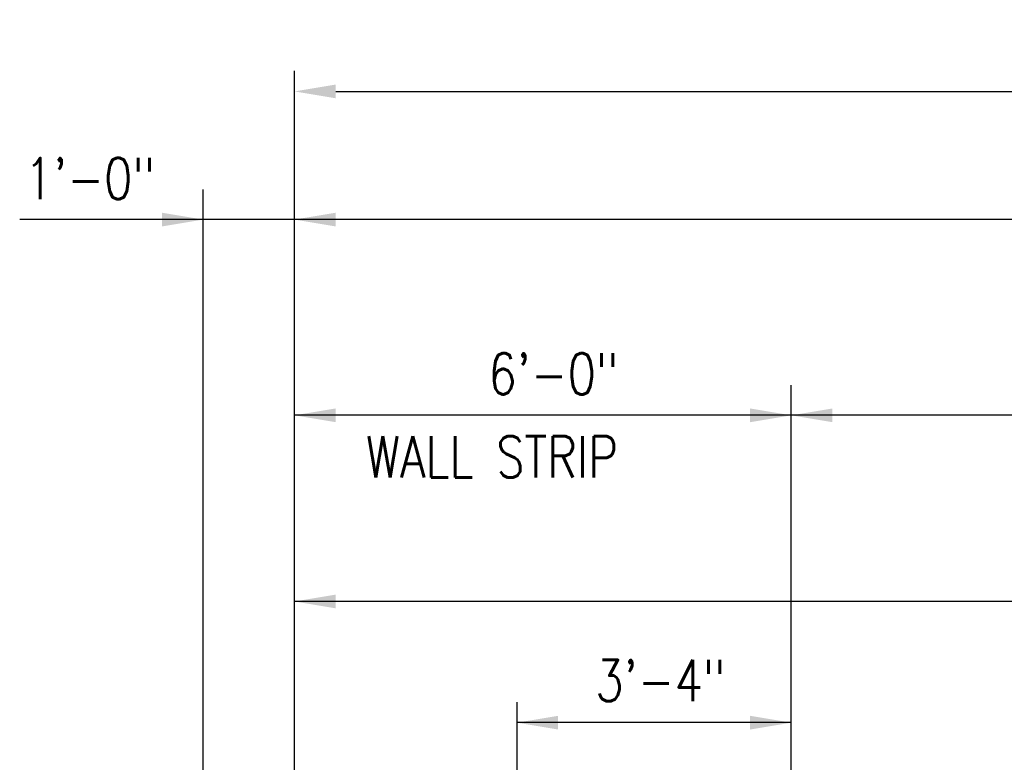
# Model space of a CAD drawing. Header units: inches. Extents: x -9715 to 32893, y -15613 to -1138.
# Tile 141 of 256: x 7245 to 7388, y -5381 to -5273. Entities that reach past the tile are written whole.
import ezdxf

# ---------------------------------------------------------------- set-up
doc = ezdxf.new("R2010")
doc.units = ezdxf.units.IN
doc.header["$MEASUREMENT"] = 0
doc.layers.get('DEFPOINTS').update_dxf_attribs({"color": 11})
doc.layers.add('S-ANNO-DIMS', color=2, linetype='Continuous')
doc.layers.add('S-ANNO-TEXT', color=2, linetype='Continuous')
doc.styles.add('125', font='romans.shx', dxfattribs={"width": 0.8, "height": 2})
doc.styles.add('DIM', font='ROMANS.shx', dxfattribs={"width": 0.8})
doc.dimstyles.new('DIM-16', dxfattribs={"dimscale": 0, "dimtxt": 6, "dimasz": 6, "dimexe": 3, "dimexo": 3, "dimgap": 3, "dimtad": 1, "dimdec": 1, "dimzin": 3, "dimdsep": 46, "dimlunit": 4, "dimtxsty": 'DIM', "dimcen": 0, "dimdle": 0.0625, "dimclrd": 256, "dimclre": 256, "dimclrt": 2, "dimazin": 0, "dimtfac": 1, "dimtdec": 1, "dimtmove": 1, "dimatfit": 0, "dimfxl": 0.0625, "dimfrac": 2, "dimtolj": 1, "dimtzin": 0, "dimarcsym": 0})

# ---------------------------------------------------------------- blocks, each defined once
blk = doc.blocks.new('*D152')
at = {"layer": 'DEFPOINTS', "color": 0}
for p in [(7884.75, -5283.1), (7884.75, -5423.58), (7284.92, -5500.98)]:
    blk.add_point(p, dxfattribs=at)
at = {"layer": 'S-ANNO-DIMS', "lineweight": -2}
for p, q in [((7284.92, -5497.98), (7284.92, -5280.1)), ((7884.75, -5420.58), (7884.75, -5280.1)), ((7290.92, -5283.1), (7878.75, -5283.1))]:
    blk.add_line(p, q, dxfattribs=at)
at = {"layer": 'S-ANNO-DIMS'}
for points in [[(7290.92, -5282.1), (7290.92, -5284.1), (7284.92, -5283.1)], [(7878.75, -5282.1), (7878.75, -5284.1), (7884.75, -5283.1)]]:
    blk.add_solid(points, dxfattribs=at)
at = {"layer": 'S-ANNO-DIMS', "color": 2, "insert": (7584.84, -5276.53), "char_height": 6, "attachment_point": 5, "style": 'DIM'}
blk.add_mtext('\\A1;50\'-0"', dxfattribs=at)

msp = doc.modelspace()

# ---------------------------------------------------------------- linework, layer by layer
at = {"layer": 'S-ANNO-DIMS'}
for p, q in [((7271.64697, -5486.9696), (7271.64697, -5297.34004)), ((7284.92347, -5510.40155), (7284.92347, -5296.53784)), ((7585.67216, -5301.72497), (7245.00447, -5301.72497)), ((7357.08756, -5468.69079), (7357.08756, -5325.77971)), ((7357.08756, -5330.16695), (7284.92347, -5330.16695)), ((7501.12961, -5330.16695), (7357.08756, -5330.16695)), ((7585.67216, -5357.21808), (7284.92347, -5357.21808)), ((7317.24697, -5487.07087), (7317.24697, -5371.83832)), ((7357.08756, -5374.79505), (7357.08756, -5370.81725)), ((7357.08756, -5374.82637), (7317.24697, -5374.82637))]:
    msp.add_line(p, q, dxfattribs=at)
for points in [[(7265.67088, -5302.72098), (7265.67088, -5300.72895), (7271.64697, -5301.72497)], [(7290.89956, -5302.72098), (7290.89956, -5300.72895), (7284.92347, -5301.72497)], [(7290.89956, -5331.16296), (7290.89956, -5329.17093), (7284.92347, -5330.16695)], [(7351.11147, -5331.16296), (7351.11147, -5329.17093), (7357.08756, -5330.16695)], [(7363.06365, -5331.16296), (7363.06365, -5329.17093), (7357.08756, -5330.16695)], [(7290.89956, -5358.21409), (7290.89956, -5356.22206), (7284.92347, -5357.21808)], [(7323.22306, -5375.82238), (7323.22306, -5373.83035), (7317.24697, -5374.82637)], [(7351.11147, -5375.82238), (7351.11147, -5373.83035), (7357.08756, -5374.82637)]]:
    msp.add_solid(points, dxfattribs=at)

# ---------------------------------------------------------------- texts
at = {"layer": 'S-ANNO-TEXT', "style": '125', "width": 0.8}
for s, p in [('1\'-0"', (7245.73572, -5298.75277)), ('6\'-0"', (7313.08274, -5327.1378)), ('WALL STRIP', (7295.30701, -5339.19836)), ('3\'-4"', (7328.61439, -5371.7126))]:
    msp.add_text(s, height=6, dxfattribs=at).set_placement(p)

# ---------------------------------------------------------------- dimensions: what is measured, and where the dimension line sits
at = {"layer": 'S-ANNO-DIMS'}
dim = msp.add_linear_dim(base=(7884.75185, -5283.10294), p1=(7284.92347, -5500.97578), p2=(7884.75185, -5423.58328), dimstyle='DIM-16', override={"dimscale": 1}, dxfattribs=at)
dim.commit()
dim.dimension.update_dxf_attribs({"geometry": '*D152', "text_midpoint": (7584.83766, -5276.53152)})

doc.saveas('drawing.dxf')
